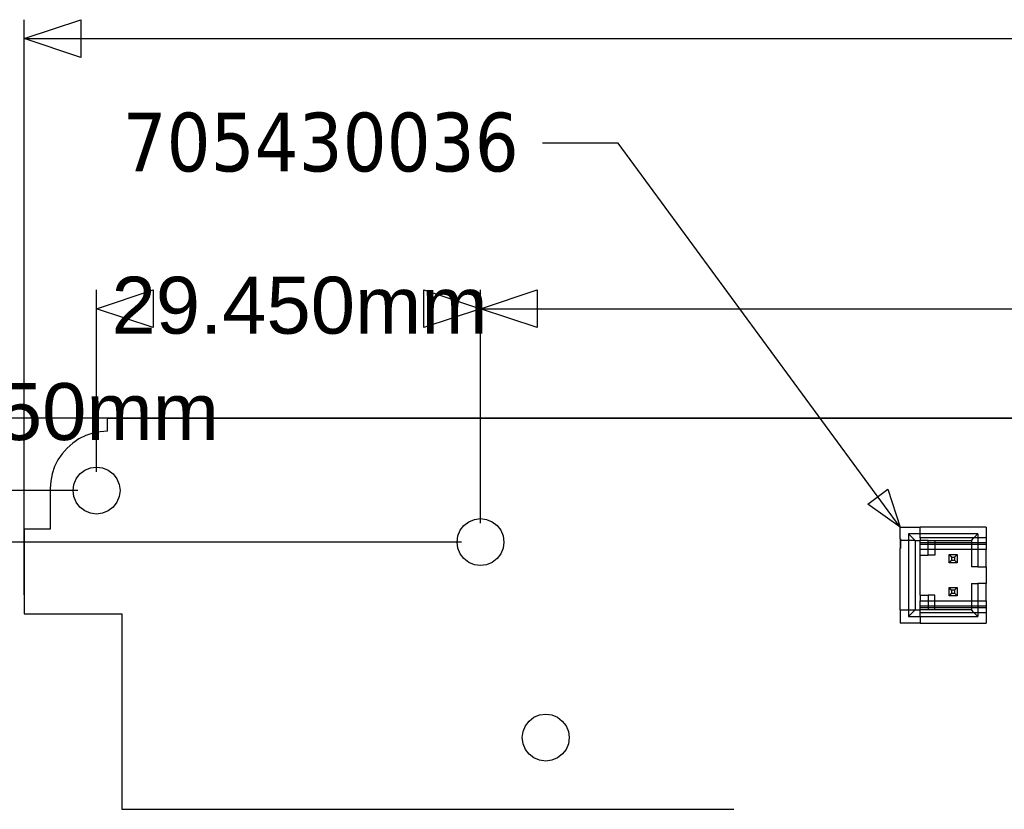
# Model space of a CAD drawing. Extents: x -270 to 272, y -152 to 146.
# Tile 7 of 256: x -192 to -116, y 41 to 102. Entities that reach past the tile are written whole.
import ezdxf

# ---------------------------------------------------------------- set-up
doc = ezdxf.new("R2010")
doc.units = 0
doc.layers.get('0').update_dxf_attribs({"linetype": 'CONTINUOUS'})
doc.styles.add('ARIAL', font='Arial')
doc.styles.add('TAHOMA', font='Tahoma')

msp = doc.modelspace()

# ---------------------------------------------------------------- linework, layer by layer
at = {"color": 250}
for p, q in [((-191.519, 57.573), (-191.519, 101.694)), ((-191.519, 100.246), (-27.809, 100.246)), ((-185.969, 67.023), (-185.969, 80.972)), ((-156.519, 63.073), (-156.519, 80.972)), ((-156.519, 63.073), (-156.519, 80.972)), ((-185.969, 79.524), (-185.905, 79.524)), ((-156.583, 79.524), (-156.519, 79.524)), ((-156.519, 79.524), (-100.309, 79.524)), ((162.033, 71.125), (-257.063, 71.125)), ((-187.417, 65.575), (-223.08, 65.575)), ((-187.417, 65.575), (-203.476, 65.575)), ((-157.967, 61.625), (-203.476, 61.625))]:
    msp.add_line(p, q, dxfattribs=at)
for p, q in [((-145.965, 92.225), (-151.756, 92.225)), ((-124.333, 62.771), (-145.965, 92.225)), ((-185.119, 70.125), (-185.119, 71.125)), ((-185.119, 71.125), (163.481, 71.125)), ((-187.319, 69.536), (-187.797, 69.216)), ((-186.802, 69.79), (-187.319, 69.536)), ((-186.257, 69.975), (-186.802, 69.79)), ((-185.693, 70.088), (-186.257, 69.975)), ((-185.119, 70.125), (-185.693, 70.088)), ((-188.23, 68.837), (-188.609, 68.404)), ((-187.797, 69.216), (-188.23, 68.837)), ((-188.609, 68.404), (-188.929, 67.925)), ((-189.184, 67.409), (-189.369, 66.864)), ((-188.929, 67.925), (-189.184, 67.409)), ((-186.869, 67.134), (-186.435, 67.314)), ((-186.435, 67.314), (-185.969, 67.375)), ((-185.969, 67.375), (-185.503, 67.314)), ((-185.503, 67.314), (-185.069, 67.134)), ((-189.369, 66.864), (-189.481, 66.3)), ((-187.707, 66.041), (-187.528, 66.475)), ((-187.528, 66.475), (-187.241, 66.848)), ((-187.241, 66.848), (-186.869, 67.134)), ((-185.069, 67.134), (-184.696, 66.848)), ((-184.696, 66.848), (-184.41, 66.475)), ((-184.41, 66.475), (-184.23, 66.041)), ((-189.481, 66.3), (-189.519, 65.725)), ((-189.519, 65.725), (-189.519, 62.625)), ((-187.769, 65.575), (-187.707, 66.041)), ((-184.23, 66.041), (-184.169, 65.575)), ((-187.707, 65.109), (-187.769, 65.575)), ((-187.528, 64.675), (-187.707, 65.109)), ((-184.23, 65.109), (-184.41, 64.675)), ((-184.169, 65.575), (-184.23, 65.109)), ((-187.241, 64.302), (-187.528, 64.675)), ((-186.869, 64.016), (-187.241, 64.302)), ((-184.696, 64.302), (-185.069, 64.016)), ((-184.41, 64.675), (-184.696, 64.302)), ((-186.435, 63.837), (-186.869, 64.016)), ((-185.969, 63.775), (-186.435, 63.837)), ((-185.503, 63.837), (-185.969, 63.775)), ((-185.069, 64.016), (-185.503, 63.837)), ((-158.078, 62.525), (-157.791, 62.898)), ((-157.791, 62.898), (-157.419, 63.184)), ((-157.419, 63.184), (-156.985, 63.364)), ((-156.985, 63.364), (-156.519, 63.425)), ((-156.519, 63.425), (-156.053, 63.364)), ((-156.053, 63.364), (-155.619, 63.184)), ((-155.619, 63.184), (-155.246, 62.898)), ((-155.246, 62.898), (-154.96, 62.525)), ((-124.333, 61.882), (-124.333, 62.771)), ((-124.333, 62.771), (-122.809, 62.771)), ((-117.729, 62.771), (-122.809, 62.771)), ((-122.809, 62.263), (-122.809, 62.771)), ((-117.729, 62.771), (-117.729, 61.945)), ((-191.519, 62.625), (-191.519, 56.125)), ((-189.519, 62.625), (-191.519, 62.625)), ((-158.319, 61.625), (-158.257, 62.091)), ((-158.257, 62.091), (-158.078, 62.525)), ((-154.96, 62.525), (-154.78, 62.091)), ((-154.78, 62.091), (-154.719, 61.625)), ((-123.19, 61.755), (-123.698, 62.263)), ((-122.809, 62.263), (-123.698, 62.263)), ((-123.698, 62.263), (-123.698, 61.755)), ((-122.809, 61.945), (-122.809, 62.263)), ((-118.364, 62.263), (-122.809, 62.263)), ((-122.809, 61.945), (-122.809, 61.755)), ((-118.681, 61.945), (-122.809, 61.945)), ((-118.872, 61.755), (-118.681, 61.945)), ((-118.681, 61.945), (-118.364, 62.263)), ((-118.364, 61.945), (-118.681, 61.945)), ((-118.364, 62.263), (-118.364, 61.945)), ((-117.729, 61.945), (-118.364, 61.945)), ((-118.364, 61.945), (-118.364, 61.564)), ((-117.729, 61.945), (-117.729, 61.564)), ((-158.257, 61.159), (-158.319, 61.625)), ((-154.719, 61.625), (-154.78, 61.159)), ((-124.307, 61.882), (-124.333, 61.882)), ((-124.333, 61.882), (-124.333, 61.755)), ((-124.307, 61.755), (-124.333, 61.755)), ((-124.333, 61.755), (-124.333, 61.501)), ((-124.307, 61.501), (-124.333, 61.501)), ((-124.333, 61.501), (-124.333, 61.12)), ((-124.307, 61.882), (-124.307, 61.755)), ((-124.307, 61.755), (-124.307, 61.501)), ((-123.698, 61.755), (-124.307, 61.755)), ((-124.307, 61.501), (-124.307, 61.12)), ((-123.698, 61.755), (-123.698, 56.421)), ((-123.19, 61.755), (-123.698, 61.755)), ((-123.19, 61.755), (-122.809, 61.755)), ((-123.19, 61.755), (-123.19, 56.421)), ((-122.174, 61.755), (-122.809, 61.755)), ((-122.809, 61.564), (-122.809, 61.755)), ((-122.809, 61.437), (-122.809, 61.564)), ((-122.174, 61.564), (-122.809, 61.564)), ((-122.809, 61.056), (-122.809, 61.437)), ((-122.174, 61.437), (-122.809, 61.437)), ((-122.174, 61.755), (-121.666, 61.755)), ((-122.174, 61.564), (-122.174, 61.755)), ((-122.174, 61.437), (-122.174, 61.564)), ((-121.666, 61.564), (-122.174, 61.564)), ((-122.174, 61.056), (-122.174, 61.437)), ((-121.666, 61.437), (-122.174, 61.437)), ((-121.666, 61.755), (-118.872, 61.755)), ((-121.666, 61.755), (-121.666, 61.564)), ((-118.872, 61.564), (-121.666, 61.564)), ((-121.666, 61.564), (-121.666, 61.437)), ((-121.666, 61.437), (-121.666, 61.056)), ((-118.872, 61.437), (-121.666, 61.437)), ((-118.872, 61.755), (-118.872, 61.564)), ((-118.364, 61.564), (-118.872, 61.564)), ((-118.872, 61.564), (-118.872, 61.437)), ((-118.364, 61.437), (-118.872, 61.437)), ((-118.872, 61.437), (-118.872, 61.056)), ((-117.729, 61.564), (-118.364, 61.564)), ((-118.364, 61.564), (-118.364, 61.437)), ((-117.729, 61.437), (-118.364, 61.437)), ((-118.364, 61.437), (-118.364, 61.056)), ((-117.729, 61.564), (-117.729, 61.437)), ((-117.729, 61.437), (-117.729, 61.056)), ((-158.078, 60.725), (-158.257, 61.159)), ((-157.791, 60.352), (-158.078, 60.725)), ((-154.96, 60.725), (-155.246, 60.352)), ((-154.78, 61.159), (-154.96, 60.725)), ((-124.333, 61.12), (-124.307, 61.12)), ((-124.333, 56.421), (-124.333, 61.12)), ((-122.809, 60.612), (-122.809, 61.056)), ((-122.174, 61.056), (-122.809, 61.056)), ((-122.809, 57.564), (-122.809, 60.612)), ((-122.809, 60.612), (-122.174, 60.612)), ((-122.174, 60.612), (-122.174, 61.056)), ((-121.666, 61.056), (-122.174, 61.056)), ((-121.666, 60.612), (-122.174, 60.612)), ((-121.666, 61.056), (-121.666, 60.612)), ((-118.872, 61.056), (-121.666, 61.056)), ((-120.586, 60.04), (-120.586, 60.675)), ((-120.586, 60.675), (-119.951, 60.675)), ((-120.586, 60.675), (-120.383, 60.472)), ((-120.383, 60.472), (-120.154, 60.472)), ((-120.383, 60.472), (-120.383, 60.243)), ((-119.951, 60.675), (-120.154, 60.472)), ((-120.154, 60.472), (-120.154, 60.243)), ((-119.951, 60.675), (-119.951, 60.04)), ((-118.872, 61.056), (-118.872, 59.723)), ((-118.364, 61.056), (-118.872, 61.056)), ((-117.729, 61.056), (-118.364, 61.056)), ((-118.364, 61.056), (-118.364, 59.723)), ((-117.729, 59.723), (-117.729, 61.056)), ((-157.419, 60.066), (-157.791, 60.352)), ((-156.985, 59.887), (-157.419, 60.066)), ((-156.519, 59.825), (-156.985, 59.887)), ((-156.053, 59.887), (-156.519, 59.825)), ((-155.619, 60.066), (-156.053, 59.887)), ((-155.246, 60.352), (-155.619, 60.066)), ((-120.383, 60.243), (-120.586, 60.04)), ((-119.951, 60.04), (-120.586, 60.04)), ((-120.383, 60.243), (-120.154, 60.243)), ((-120.154, 60.243), (-119.951, 60.04)), ((-118.364, 59.723), (-118.872, 59.723)), ((-118.364, 59.723), (-117.729, 59.723)), ((-117.729, 59.723), (-117.729, 58.453)), ((-118.872, 58.453), (-118.364, 58.453)), ((-118.872, 58.453), (-118.872, 57.119)), ((-117.729, 58.453), (-118.364, 58.453)), ((-118.364, 58.453), (-118.364, 57.119)), ((-117.729, 57.119), (-117.729, 58.453)), ((-122.809, 57.564), (-122.174, 57.564)), ((-122.809, 57.564), (-122.809, 57.119)), ((-121.666, 57.564), (-122.174, 57.564)), ((-122.174, 57.564), (-122.174, 57.119)), ((-121.666, 57.119), (-121.666, 57.564)), ((-120.586, 58.135), (-119.951, 58.135)), ((-120.586, 57.5), (-120.586, 58.135)), ((-120.383, 57.932), (-120.586, 58.135)), ((-120.383, 57.703), (-120.586, 57.5)), ((-119.951, 57.5), (-120.586, 57.5)), ((-120.383, 57.932), (-120.383, 57.703)), ((-120.154, 57.932), (-120.383, 57.932)), ((-120.383, 57.703), (-120.154, 57.703)), ((-119.951, 58.135), (-120.154, 57.932)), ((-120.154, 57.932), (-120.154, 57.703)), ((-120.154, 57.703), (-119.951, 57.5)), ((-119.951, 58.135), (-119.951, 57.5)), ((-122.809, 56.738), (-122.809, 57.119)), ((-122.809, 57.119), (-122.174, 57.119)), ((-122.809, 56.611), (-122.809, 56.738)), ((-122.809, 56.738), (-122.174, 56.738)), ((-122.174, 57.119), (-121.666, 57.119)), ((-122.174, 57.119), (-122.174, 56.738)), ((-122.174, 56.738), (-122.174, 56.611)), ((-122.174, 56.738), (-121.666, 56.738)), ((-121.666, 57.119), (-118.872, 57.119)), ((-121.666, 56.738), (-121.666, 57.119)), ((-121.666, 56.738), (-118.872, 56.738)), ((-121.666, 56.611), (-121.666, 56.738)), ((-118.872, 57.119), (-118.364, 57.119)), ((-118.872, 57.119), (-118.872, 56.738)), ((-118.872, 56.738), (-118.364, 56.738)), ((-118.872, 56.738), (-118.872, 56.611)), ((-118.364, 57.119), (-117.729, 57.119)), ((-118.364, 57.119), (-118.364, 56.738)), ((-118.364, 56.738), (-117.729, 56.738)), ((-118.364, 56.738), (-118.364, 56.611)), ((-117.729, 57.119), (-117.729, 56.738)), ((-117.729, 56.738), (-117.729, 56.611)), ((-191.519, 56.125), (-184.019, 56.125)), ((-184.019, 56.125), (-184.019, 41.125)), ((-124.333, 56.421), (-124.333, 55.405)), ((-124.333, 56.421), (-123.698, 56.421)), ((-123.698, 55.913), (-123.19, 56.421)), ((-123.698, 56.421), (-123.698, 55.913)), ((-123.698, 56.421), (-123.19, 56.421)), ((-123.698, 55.913), (-122.809, 55.913)), ((-123.19, 56.421), (-122.809, 56.421)), ((-122.809, 56.421), (-122.809, 56.611)), ((-122.809, 56.611), (-122.174, 56.611)), ((-122.174, 56.421), (-122.809, 56.421)), ((-122.809, 56.23), (-122.809, 56.421)), ((-122.809, 56.23), (-118.681, 56.23)), ((-122.809, 55.913), (-122.809, 56.23)), ((-122.809, 55.913), (-122.809, 55.405)), ((-122.809, 55.913), (-118.364, 55.913)), ((-122.174, 56.611), (-122.174, 56.421)), ((-122.174, 56.611), (-121.666, 56.611)), ((-121.666, 56.421), (-122.174, 56.421)), ((-121.666, 56.421), (-121.666, 56.611)), ((-121.666, 56.611), (-118.872, 56.611)), ((-118.872, 56.421), (-121.666, 56.421)), ((-118.872, 56.611), (-118.872, 56.421)), ((-118.872, 56.611), (-118.364, 56.611)), ((-118.681, 56.23), (-118.872, 56.421)), ((-118.364, 55.913), (-118.681, 56.23)), ((-118.681, 56.23), (-118.364, 56.23)), ((-118.364, 56.611), (-117.729, 56.611)), ((-118.364, 56.611), (-118.364, 56.23)), ((-118.364, 56.23), (-118.364, 55.913)), ((-118.364, 56.23), (-117.729, 56.23)), ((-117.729, 56.611), (-117.729, 56.23)), ((-117.729, 56.23), (-117.729, 55.405)), ((-122.809, 55.405), (-124.333, 55.405)), ((-122.809, 55.405), (-117.729, 55.405)), ((-152.419, 48.184), (-151.985, 48.364)), ((-151.985, 48.364), (-151.519, 48.425)), ((-151.519, 48.425), (-151.053, 48.364)), ((-151.053, 48.364), (-150.619, 48.184)), ((-153.078, 47.525), (-152.791, 47.898)), ((-152.791, 47.898), (-152.419, 48.184)), ((-150.619, 48.184), (-150.246, 47.898)), ((-150.246, 47.898), (-149.96, 47.525)), ((-153.319, 46.625), (-153.257, 47.091)), ((-153.257, 47.091), (-153.078, 47.525)), ((-149.96, 47.525), (-149.78, 47.091)), ((-149.78, 47.091), (-149.719, 46.625)), ((-153.257, 46.159), (-153.319, 46.625)), ((-153.078, 45.725), (-153.257, 46.159)), ((-149.78, 46.159), (-149.96, 45.725)), ((-149.719, 46.625), (-149.78, 46.159)), ((-152.791, 45.352), (-153.078, 45.725)), ((-152.419, 45.066), (-152.791, 45.352)), ((-150.246, 45.352), (-150.619, 45.066)), ((-149.96, 45.725), (-150.246, 45.352)), ((-151.985, 44.887), (-152.419, 45.066)), ((-151.519, 44.825), (-151.985, 44.887)), ((-151.053, 44.887), (-151.519, 44.825)), ((-150.619, 45.066), (-151.053, 44.887)), ((-184.019, 41.125), (-137.099, 41.125))]:
    msp.add_line(p, q)

# ---------------------------------------------------------------- texts
at = {"insert": (-183.974, 89.976), "char_height": 4.4983, "attachment_point": 7, "style": 'TAHOMA'}
msp.add_mtext('705430036', dxfattribs=at)
at = {"color": 250, "char_height": 4.371, "attachment_point": 7, "style": 'ARIAL'}
for s, insert in [('29.450mm', (-184.819, 77.545)), ('3.950mm', (-202.028, 69.387))]:
    msp.add_mtext(s, dxfattribs=dict(at, insert=insert))

# ---------------------------------------------------------------- meshes
at = {"color": 250}
mesh = msp.add_polyface(dxfattribs=at)
corners = [(-187.175, 98.798), (-191.519, 100.246), (-187.175, 101.694)]
mesh.append_faces([[corners[k] for k in face] for face in [(0, 1, 2)]], dxfattribs={"color": 250})
mesh = msp.add_polyface(dxfattribs=at)
corners = [(-181.625, 78.076), (-185.969, 79.524), (-181.625, 80.972)]
mesh.append_faces([[corners[k] for k in face] for face in [(0, 1, 2)]], dxfattribs={"color": 250})
mesh = msp.add_polyface(dxfattribs=at)
corners = [(-156.519, 79.524), (-160.863, 78.076), (-160.863, 80.972)]
mesh.append_faces([[corners[k] for k in face] for face in [(0, 1, 2)]], dxfattribs={"color": 250})
mesh = msp.add_polyface(dxfattribs=at)
corners = [(-152.175, 78.076), (-156.519, 79.524), (-152.175, 80.972)]
mesh.append_faces([[corners[k] for k in face] for face in [(0, 1, 2)]], dxfattribs={"color": 250})
mesh = msp.add_polyface()
corners = [(-124.333, 62.771), (-126.825, 64.534), (-125.269, 65.676)]
mesh.append_faces([[corners[k] for k in face] for face in [(0, 1, 2)]])

doc.saveas('drawing.dxf')
